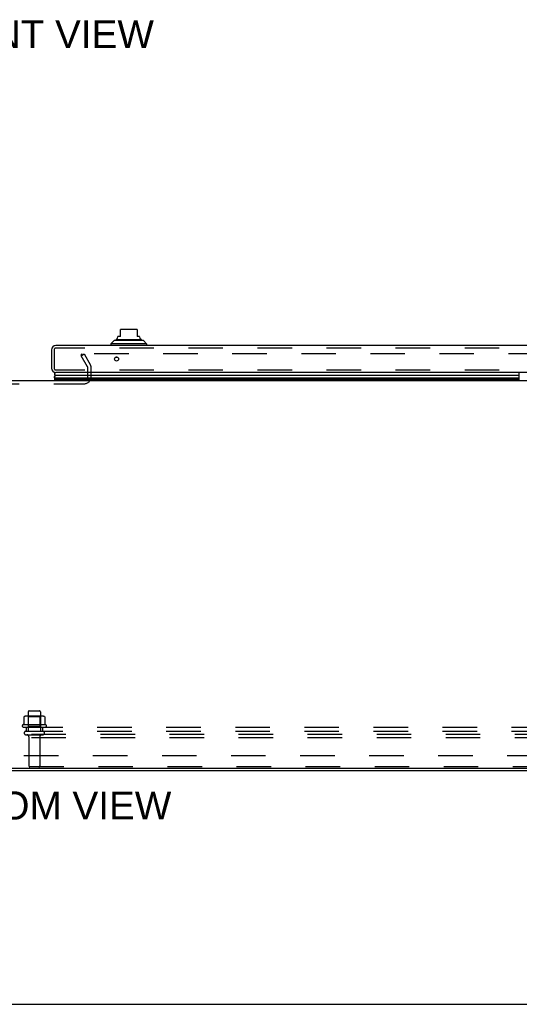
# Model space of a CAD drawing. Header units: inches. Extents: x 0 to 193, y 0 to 125.
# Tile 63 of 256: x 58 to 74, y 0 to 30. Entities that reach past the tile are written whole.
import ezdxf

# ---------------------------------------------------------------- set-up
doc = ezdxf.new("R2010")
doc.units = ezdxf.units.IN
doc.header["$LTSCALE"] = 10.635988
doc.header["$MEASUREMENT"] = 0
doc.linetypes.add('HIDDEN', pattern=[0.2, 0.1, -0.1])
doc.layers.get('0').update_dxf_attribs({"linetype": 'CONTINUOUS'})
for name, color, linetype in [('DEFAULT_2', 8, 'HIDDEN'), ('DIMENSIONS', 7, 'CONTINUOUS'), ('RIGHTHAND_DOOR_ASSEMBLY', 7, 'CONTINUOUS'), ('SUBPANEL', 7, 'CONTINUOUS')]:
    doc.layers.add(name, color=color, linetype=linetype)
doc.styles.get("Standard").update_dxf_attribs({"font": 'arial.ttf'})

msp = doc.modelspace()

# ---------------------------------------------------------------- linework, layer by layer
at = {"color": 7, "linetype": 'Continuous'}
for p, q in [((30.608, 19.2), (87.108, 19.2)), ((88.743, 7.252), (28.973, 7.252)), ((0, 0), (193.382, 0))]:
    msp.add_line(p, q, dxfattribs=at)
at = {"color": 3, "linetype": 'Continuous'}
msp.add_line((29.084, 7.2), (88.632, 7.2), dxfattribs=at)
at = {"layer": 'DEFAULT_2', "color": 8, "linetype": 'HIDDEN'}
for p, q in [((60.304, 19.961), (60.394, 20.013)), ((60.312, 19.948), (60.312, 20)), ((87.291, 20.013), (60.327, 20.013)), ((60.394, 20.013), (60.59, 19.673)), ((60.5, 19.621), (60.304, 19.961)), ((60.504, 19.315), (60.504, 19.605)), ((60.608, 19.315), (60.608, 19.605)), ((57.327, 19.096), (60.389, 19.096)), ((58.539, 8.844), (58.539, 8.626)), ((59.114, 8.865), (58.603, 8.865)), ((58.675, 8.845), (58.655, 8.865)), ((58.671, 8.999), (58.671, 8.404)), ((59.042, 8.845), (58.675, 8.845)), ((58.675, 8.549), (58.675, 8.845)), ((58.701, 9.029), (59.016, 9.029)), ((59.042, 8.845), (59.062, 8.865)), ((59.042, 8.549), (59.042, 8.845)), ((59.046, 8.999), (59.046, 8.404)), ((59.177, 8.844), (59.177, 8.626)), ((59.214, 8.599), (58.503, 8.599)), ((58.524, 8.529), (59.193, 8.529)), ((58.675, 8.549), (58.655, 8.529)), ((59.042, 8.549), (58.675, 8.549)), ((59.042, 8.549), (59.062, 8.529)), ((85.358, 8.304), (32.358, 8.304)), ((85.358, 8.2), (32.358, 8.2)), ((58.601, 8.404), (59.116, 8.404)), ((58.601, 8.294), (59.116, 8.294)), ((58.693, 8.232), (58.693, 7.334)), ((59.023, 8.232), (59.023, 7.334)), ((85.296, 7.304), (32.421, 7.304))]:
    msp.add_line(p, q, dxfattribs=at)
for points in [[(60.312, 20), (60.312, 20.001), (60.313, 20.003), (60.313, 20.004), (60.314, 20.005), (60.315, 20.007), (60.316, 20.008), (60.317, 20.009), (60.318, 20.01), (60.319, 20.011), (60.321, 20.012), (60.322, 20.012), (60.324, 20.013), (60.326, 20.013), (60.327, 20.013)], [(60.314, 19.994), (60.313, 19.995), (60.313, 19.997), (60.312, 19.998), (60.312, 20), (60.312, 20)], [(58.545, 8.853), (58.544, 8.852), (58.543, 8.851), (58.542, 8.85), (58.541, 8.849), (58.54, 8.847), (58.54, 8.845), (58.539, 8.844)], [(59.171, 8.853), (59.173, 8.852), (59.174, 8.851), (59.175, 8.85), (59.176, 8.849), (59.177, 8.847), (59.177, 8.845), (59.177, 8.844)], [(58.539, 8.626), (58.539, 8.625), (58.539, 8.623), (58.539, 8.622), (58.539, 8.622), (58.538, 8.621), (58.538, 8.62), (58.537, 8.62), (58.537, 8.619), (58.537, 8.619), (58.536, 8.619), (58.536, 8.618), (58.536, 8.618), (58.536, 8.618), (58.535, 8.618), (58.535, 8.618), (58.535, 8.617), (58.534, 8.617), (58.534, 8.617)], [(59.183, 8.617), (59.182, 8.617), (59.182, 8.617), (59.182, 8.618), (59.181, 8.618), (59.181, 8.618), (59.181, 8.618), (59.181, 8.618), (59.18, 8.619), (59.18, 8.619), (59.18, 8.619), (59.179, 8.62), (59.179, 8.62), (59.179, 8.621), (59.178, 8.622), (59.178, 8.622), (59.178, 8.623), (59.177, 8.625), (59.177, 8.626)]]:
    msp.add_lwpolyline(points, dxfattribs=at)
for centre, radius, start, end in [((60.471, 19.605), 0.033, 0, 30), ((60.471, 19.605), 0.137, 0, 30), ((60.389, 19.315), 0.219, 270, 360), ((60.389, 19.315), 0.115, 270, 360), ((58.603, 8.724), 0.141, 90, 113.95), ((58.701, 8.999), 0.03, 90, 180), ((59.016, 8.999), 0.03, 0, 90), ((59.114, 8.724), 0.141, 66.05, 90), ((58.524, 8.568), 0.0384, 124.4497, 270), ((58.858, 7.999), 0.698, 117.6814, 120.6631), ((58.858, 7.999), 0.698, 59.3369, 62.3186), ((59.193, 8.568), 0.0384, 270, 55.5503), ((58.601, 8.349), 0.055, 90, 270), ((58.631, 8.232), 0.0625, 0, 90), ((59.086, 8.232), 0.0625, 90, 180), ((59.116, 8.349), 0.055, 270, 90), ((58.723, 7.334), 0.03, 180, 270), ((58.993, 7.334), 0.03, 270, 360)]:
    msp.add_arc(centre, radius, start, end, dxfattribs=at)
at = {"layer": 'RIGHTHAND_DOOR_ASSEMBLY', "color": 7, "linetype": 'Continuous'}
for p, q in [((61.509, 20.554), (61.509, 20.764)), ((61.982, 20.77), (61.549, 20.77)), ((62.021, 20.764), (62.021, 20.554)), ((61.312, 20.428), (61.214, 20.329)), ((61.214, 20.329), (61.214, 20.27)), ((62.316, 20.329), (61.214, 20.329)), ((62.218, 20.428), (61.312, 20.428)), ((61.381, 20.455), (62.149, 20.455)), ((61.43, 20.541), (61.43, 20.554)), ((61.509, 20.554), (61.43, 20.554)), ((62.1, 20.554), (62.021, 20.554)), ((62.1, 20.541), (62.1, 20.554)), ((62.218, 20.428), (62.316, 20.329)), ((62.316, 20.329), (62.316, 20.27)), ((61.413, 19.915), (61.367, 19.915)), ((73.796, 19.2), (73.796, 19.445)), ((59.472, 19.2), (59.493, 19.212)), ((59.475, 19.278), (73.796, 19.278)), ((73.796, 19.235), (59.484, 19.235)), ((73.796, 19.221), (59.49, 19.221)), ((73.796, 19.212), (59.493, 19.212)), ((73.796, 19.353), (59.503, 19.353))]:
    msp.add_line(p, q, dxfattribs=at)
at = {"layer": 'RIGHTHAND_DOOR_ASSEMBLY', "color": 3, "linetype": 'Continuous'}
for p, q in [((59.39, 20.135), (59.39, 19.58)), ((88.068, 20.27), (59.525, 20.27)), ((88.068, 19.445), (59.525, 19.445))]:
    msp.add_line(p, q, dxfattribs=at)
at = {"layer": 'RIGHTHAND_DOOR_ASSEMBLY', "color": 8, "linetype": 'HIDDEN'}
for p, q in [((59.465, 20.135), (59.465, 19.58)), ((88.068, 20.195), (59.525, 20.195)), ((88.068, 19.52), (59.525, 19.52))]:
    msp.add_line(p, q, dxfattribs=at)
at = {"layer": 'RIGHTHAND_DOOR_ASSEMBLY', "color": 7, "linetype": 'Continuous'}
for points in [[(59.475, 19.278), (59.475, 19.281), (59.475, 19.283), (59.475, 19.285), (59.475, 19.288), (59.475, 19.29), (59.476, 19.293), (59.476, 19.295), (59.477, 19.298), (59.477, 19.3), (59.478, 19.302), (59.478, 19.305), (59.479, 19.307), (59.48, 19.31), (59.48, 19.312), (59.481, 19.314), (59.482, 19.317), (59.483, 19.319), (59.484, 19.321), (59.485, 19.324), (59.486, 19.326), (59.487, 19.329), (59.488, 19.331), (59.49, 19.333), (59.491, 19.335), (59.492, 19.338), (59.494, 19.34), (59.495, 19.342), (59.497, 19.344), (59.498, 19.347), (59.5, 19.349), (59.501, 19.351), (59.503, 19.353)], [(59.49, 19.221), (59.489, 19.223), (59.488, 19.226), (59.487, 19.228), (59.486, 19.23), (59.485, 19.232), (59.484, 19.235)]]:
    msp.add_lwpolyline(points, dxfattribs=at)
at = {"layer": 'RIGHTHAND_DOOR_ASSEMBLY', "color": 3, "linetype": 'Continuous'}
msp.add_circle((61.39, 19.857), 0.0625, dxfattribs=at)
at = {"layer": 'RIGHTHAND_DOOR_ASSEMBLY', "color": 7, "linetype": 'Continuous'}
for centre, radius, start, end in [((61.549, 20.652), 0.118, 90, 109.4747), ((61.982, 20.652), 0.118, 70.5215, 90), ((61.401, 20.406), 0.0492, 90, 153.8851), ((61.401, 20.455), 0.0197, 120, 180.1146), ((61.352, 20.541), 0.0787, 300, 360), ((62.179, 20.541), 0.0787, 180, 240), ((62.129, 20.406), 0.0492, 26.1149, 90), ((62.129, 20.455), 0.0197, 359.8854, 60), ((59.53, 19.395), 0.05, 91.7539, 237.3282), ((59.53, 19.267), 0.0569, 168.7115, 214.5669), ((59.52, 19.224), 0.03, 186.412, 203.7978)]:
    msp.add_arc(centre, radius, start, end, dxfattribs=at)
at = {"layer": 'RIGHTHAND_DOOR_ASSEMBLY', "color": 3, "linetype": 'Continuous'}
for centre, start, end in [((59.525, 20.135), 90, 180), ((59.525, 19.58), 180, 270)]:
    msp.add_arc(centre, 0.135, start, end, dxfattribs=at)
at = {"layer": 'RIGHTHAND_DOOR_ASSEMBLY', "color": 8, "linetype": 'HIDDEN'}
for centre, start, end in [((59.525, 20.135), 90, 180), ((59.525, 19.58), 180, 270)]:
    msp.add_arc(centre, 0.06, start, end, dxfattribs=at)
at = {"layer": 'RIGHTHAND_DOOR_ASSEMBLY', "color": 7, "linetype": 'Continuous'}
for start_param, end_param in [(2.674506, 3.140119), (-2.881148, -2.795492)]:
    msp.add_ellipse((59.74, 19.278), major_axis=(0.265, 0), ratio=0.632157, start_param=start_param, end_param=end_param, dxfattribs=at)
at = {"layer": 'SUBPANEL', "color": 8, "linetype": 'HIDDEN'}
for p, q in [((31.015, 8.529), (86.702, 8.529)), ((58.608, 8.529), (58.608, 8.404)), ((59.108, 8.529), (59.108, 8.404)), ((31.015, 8.404), (86.702, 8.404)), ((37.265, 7.654), (80.452, 7.654))]:
    msp.add_line(p, q, dxfattribs=at)

# ---------------------------------------------------------------- texts
at = {"layer": 'DIMENSIONS', "color": 2, "linetype": 'Continuous', "attachment_point": 2, "line_spacing_factor": 0.9}
for s, insert, char_height, width in [('FRONT VIEW', (58.801, 30.285), 0.8532, 7.46589), ('BOTTOM VIEW', (58.841, 6.543), 0.85315, 8.45542)]:
    msp.add_mtext(s, dxfattribs=dict(at, insert=insert, char_height=char_height, width=width))

doc.saveas('drawing.dxf')
